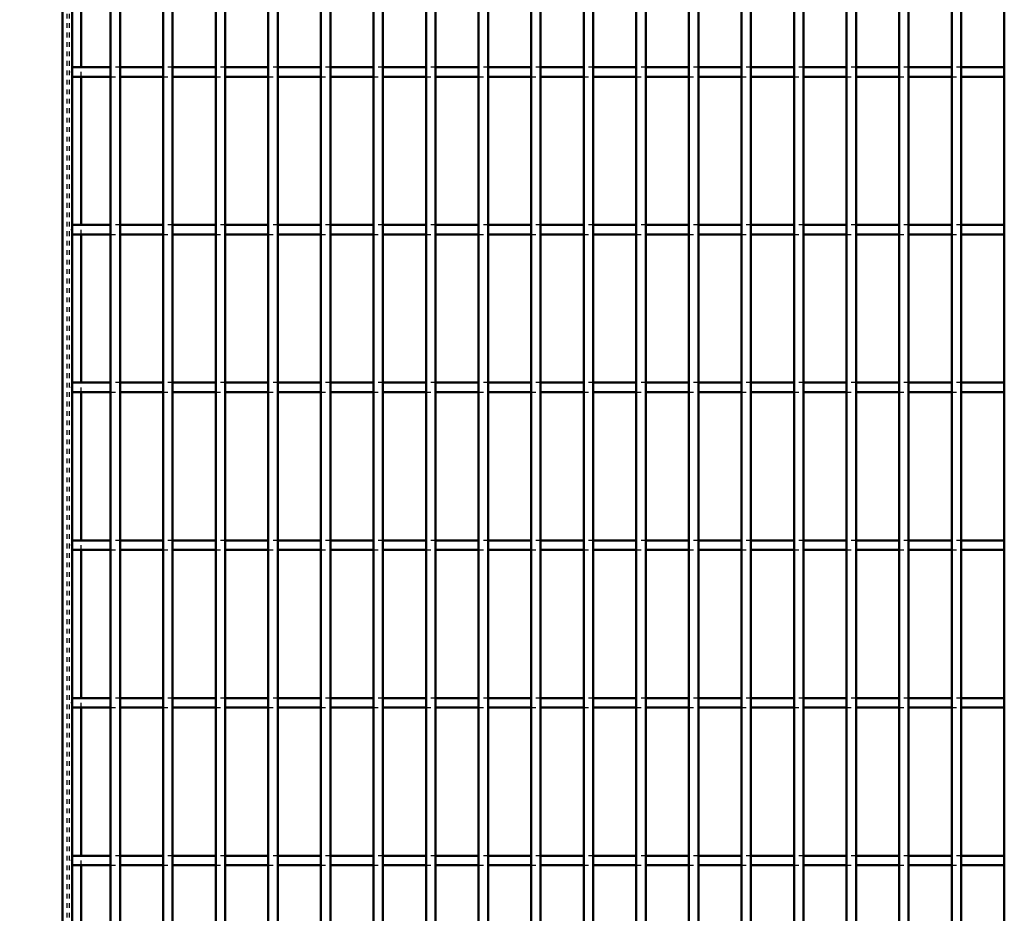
# Model space of a CAD drawing. Header units: millimetres. Extents: x -846 to 505, y -500 to 878.
# Tile 4 of 29: x -509 to -301, y -311 to -122. Entities that reach past the tile are written whole.
import ezdxf

# ---------------------------------------------------------------- set-up
doc = ezdxf.new("R2010")
doc.units = ezdxf.units.MM
doc.linetypes.add('Dashed', pattern=[2, 1, -1])
for name, color, linetype, lineweight in [('2d ConnectionPoints', 7, 'Continuous', 50), ('AM_0', 7, 'Continuous', 50), ('AM_5', 3, 'Continuous', 25), ('AM_9', 6, 'Dashed', 25)]:
    doc.layers.add(name, color=color, linetype=linetype, lineweight=lineweight)
doc.dimstyles.new('ISO-25', dxfattribs={"dimtxt": 2.5, "dimasz": 2.5, "dimexe": 1.25, "dimexo": 0.625, "dimtad": 1, "dimtxsty": 'Standard', "dimcen": 2.5, "dimadec": 0, "dimazin": 0, "dimtfac": 1, "dimtmove": 0, "dimatfit": 3, "dimfxl": 1, "dimarcsym": 0})

# ---------------------------------------------------------------- blocks, each defined once
blk = doc.blocks.new('3_dw2qz2uacwi6f8puypmwttzic________0_in_LPP2303311211100010003500_4')
at = {"layer": 'AM_0'}
for p, q in [((-489.84, -498), (-489.84, 498)), ((-487.84, -498), (-487.84, 498))]:
    blk.add_line(p, q, dxfattribs=at)
blk = doc.blocks.new('4_2wz9zsakbu7r96psw9k8ocxic________0_in_LPP2303311211100010003500_4')
at = {"layer": 'AM_0'}
for p, q in [((-478.73, -498), (-478.73, 498)), ((-476.73, -498), (-476.73, 498))]:
    blk.add_line(p, q, dxfattribs=at)
blk = doc.blocks.new('5_rg7ljwkt4nlfzlhbtsbltk99h________0_in_LPP2303311211100010003500_4')
at = {"layer": 'AM_0'}
for p, q in [((-467.62, -498), (-467.62, 498)), ((-465.62, -498), (-465.62, 498))]:
    blk.add_line(p, q, dxfattribs=at)
blk = doc.blocks.new('6_9sanxp2nwup1s6rne8bg6lcdm________0_in_LPP2303311211100010003500_4')
at = {"layer": 'AM_0'}
for p, q in [((-456.51, -498), (-456.51, 498)), ((-454.51, -498), (-454.51, 498))]:
    blk.add_line(p, q, dxfattribs=at)
blk = doc.blocks.new('7_7ntv5cr7tra606v7vtu39enac________0_in_LPP2303311211100010003500_4')
at = {"layer": 'AM_0'}
for p, q in [((-445.4, -498), (-445.4, 498)), ((-443.4, -498), (-443.4, 498))]:
    blk.add_line(p, q, dxfattribs=at)
blk = doc.blocks.new('8_fbncmlhni0kzccir8i0snx23t________0_in_LPP2303311211100010003500_4')
at = {"layer": 'AM_0'}
for p, q in [((-434.29, -498), (-434.29, 498)), ((-432.29, -498), (-432.29, 498))]:
    blk.add_line(p, q, dxfattribs=at)
blk = doc.blocks.new('9_3hl21qxhj1kz5i4qv1g8yttdq________0_in_LPP2303311211100010003500_4')
at = {"layer": 'AM_0'}
for p, q in [((-423.18, -498), (-423.18, 498)), ((-421.18, -498), (-421.18, 498))]:
    blk.add_line(p, q, dxfattribs=at)
blk = doc.blocks.new('10_at1f8lv9e9wp1kt1ymnfaqkjb________0_in_LPP2303311211100010003500_4')
at = {"layer": 'AM_0'}
for p, q in [((-412.07, -498), (-412.07, 498)), ((-410.07, -498), (-410.07, 498))]:
    blk.add_line(p, q, dxfattribs=at)
blk = doc.blocks.new('11_gforswshgjnvzk2rw4z6h0g2d________0_in_LPP2303311211100010003500_4')
at = {"layer": 'AM_0'}
for p, q in [((-400.96, -498), (-400.96, 498)), ((-398.96, -498), (-398.96, 498))]:
    blk.add_line(p, q, dxfattribs=at)
blk = doc.blocks.new('12_mumha6x7pzwv7p0gqnmfa7q7f________0_in_LPP2303311211100010003500_4')
at = {"layer": 'AM_0'}
for p, q in [((-389.85, -498), (-389.85, 498)), ((-387.85, -498), (-387.85, 498))]:
    blk.add_line(p, q, dxfattribs=at)
blk = doc.blocks.new('13_xngfabs6w98bnsaf7d2diymhf________0_in_LPP2303311211100010003500_4')
at = {"layer": 'AM_0'}
for p, q in [((-378.74, -498), (-378.74, 498)), ((-376.74, -498), (-376.74, 498))]:
    blk.add_line(p, q, dxfattribs=at)
blk = doc.blocks.new('14_mx05nlmq8ex91a9dg9cobtzsb________0_in_LPP2303311211100010003500_4')
at = {"layer": 'AM_0'}
for p, q in [((-367.63, -498), (-367.63, 498)), ((-365.63, -498), (-365.63, 498))]:
    blk.add_line(p, q, dxfattribs=at)
blk = doc.blocks.new('15_9b5rv5goktuusffp3il1qga9f________0_in_LPP2303311211100010003500_4')
at = {"layer": 'AM_0'}
for p, q in [((-356.52, -498), (-356.52, 498)), ((-354.52, -498), (-354.52, 498))]:
    blk.add_line(p, q, dxfattribs=at)
blk = doc.blocks.new('16_k7k214nsqq4axzv6lto4ebwcp________0_in_LPP2303311211100010003500_4')
at = {"layer": 'AM_0'}
for p, q in [((-345.41, -498), (-345.41, 498)), ((-343.41, -498), (-343.41, 498))]:
    blk.add_line(p, q, dxfattribs=at)
blk = doc.blocks.new('17_vja7qbhukq9hso1fbu0memlvx________0_in_LPP2303311211100010003500_4')
at = {"layer": 'AM_0'}
for p, q in [((-334.3, -498), (-334.3, 498)), ((-332.3, -498), (-332.3, 498))]:
    blk.add_line(p, q, dxfattribs=at)
blk = doc.blocks.new('18_4b5l4vyrvcyabcolhftjhs6mi________0_in_LPP2303311211100010003500_4')
at = {"layer": 'AM_0'}
for p, q in [((-323.19, -498), (-323.19, 498)), ((-321.19, -498), (-321.19, 498))]:
    blk.add_line(p, q, dxfattribs=at)
blk = doc.blocks.new('19_sofj8t9aoq3us7lwyhlumrz1f________0_in_LPP2303311211100010003500_4')
at = {"layer": 'AM_0'}
for p, q in [((-312.08, -498), (-312.08, 498)), ((-310.08, -498), (-310.08, 498))]:
    blk.add_line(p, q, dxfattribs=at)
blk = doc.blocks.new('20_necfqskto5u8noveb5todontp________0_in_LPP2303311211100010003500_4')
at = {"layer": 'AM_0'}
blk.add_line((-300.97, -498), (-300.97, 498), dxfattribs=at)
blk = doc.blocks.new('98_6jb69i4rfruehcm1hr5cq1l6l________0_in_LPP2303311211100010003500_4')
at = {"layer": 'AM_0'}
for p, q in [((-489.84, -298.97), (-498, -298.97)), ((-498, -298.97), (-498, -300.97)), ((-489.84, -298.97), (-489.84, -300.97)), ((-478.73, -298.97), (-487.84, -298.97)), ((-487.84, -300.97), (-487.84, -298.97)), ((-478.73, -298.97), (-478.73, -300.97)), ((-467.62, -298.97), (-476.73, -298.97)), ((-476.73, -300.97), (-476.73, -298.97)), ((-467.62, -298.97), (-467.62, -300.97)), ((-456.51, -298.97), (-465.62, -298.97)), ((-465.62, -300.97), (-465.62, -298.97)), ((-456.51, -298.97), (-456.51, -300.97)), ((-454.51, -300.97), (-454.51, -298.97)), ((-445.4, -298.97), (-454.51, -298.97)), ((-445.4, -298.97), (-445.4, -300.97)), ((-443.4, -300.97), (-443.4, -298.97)), ((-434.29, -298.97), (-443.4, -298.97)), ((-434.29, -298.97), (-434.29, -300.97)), ((-423.18, -298.97), (-432.29, -298.97)), ((-432.29, -300.97), (-432.29, -298.97)), ((-423.18, -298.97), (-423.18, -300.97)), ((-421.18, -300.97), (-421.18, -298.97)), ((-412.07, -298.97), (-421.18, -298.97)), ((-412.07, -298.97), (-412.07, -300.97)), ((-410.07, -300.97), (-410.07, -298.97)), ((-400.96, -298.97), (-410.07, -298.97)), ((-400.96, -298.97), (-400.96, -300.97)), ((-398.96, -300.97), (-398.96, -298.97)), ((-389.85, -298.97), (-398.96, -298.97)), ((-389.85, -298.97), (-389.85, -300.97)), ((-387.85, -300.97), (-387.85, -298.97)), ((-378.74, -298.97), (-387.85, -298.97)), ((-378.74, -298.97), (-378.74, -300.97)), ((-376.74, -300.97), (-376.74, -298.97)), ((-367.63, -298.97), (-376.74, -298.97)), ((-367.63, -298.97), (-367.63, -300.97)), ((-365.63, -300.97), (-365.63, -298.97)), ((-356.52, -298.97), (-365.63, -298.97)), ((-356.52, -298.97), (-356.52, -300.97)), ((-354.52, -300.97), (-354.52, -298.97)), ((-345.41, -298.97), (-354.52, -298.97)), ((-345.41, -298.97), (-345.41, -300.97)), ((-334.3, -298.97), (-343.41, -298.97)), ((-343.41, -300.97), (-343.41, -298.97)), ((-334.3, -298.97), (-334.3, -300.97)), ((-332.3, -300.97), (-332.3, -298.97)), ((-323.19, -298.97), (-332.3, -298.97)), ((-323.19, -298.97), (-323.19, -300.97)), ((-321.19, -300.97), (-321.19, -298.97)), ((-312.08, -298.97), (-321.19, -298.97)), ((-312.08, -298.97), (-312.08, -300.97)), ((-310.08, -300.97), (-310.08, -298.97)), ((-300.97, -298.97), (-310.08, -298.97)), ((-300.97, -298.97), (-300.97, -300.97)), ((-489.84, -300.97), (-498, -300.97)), ((-478.73, -300.97), (-487.84, -300.97)), ((-467.62, -300.97), (-476.73, -300.97)), ((-456.51, -300.97), (-465.62, -300.97)), ((-445.4, -300.97), (-454.51, -300.97)), ((-434.29, -300.97), (-443.4, -300.97)), ((-423.18, -300.97), (-432.29, -300.97)), ((-412.07, -300.97), (-421.18, -300.97)), ((-400.96, -300.97), (-410.07, -300.97)), ((-389.85, -300.97), (-398.96, -300.97)), ((-378.74, -300.97), (-387.85, -300.97)), ((-367.63, -300.97), (-376.74, -300.97)), ((-356.52, -300.97), (-365.63, -300.97)), ((-345.41, -300.97), (-354.52, -300.97)), ((-334.3, -300.97), (-343.41, -300.97)), ((-323.19, -300.97), (-332.3, -300.97)), ((-312.08, -300.97), (-321.19, -300.97)), ((-300.97, -300.97), (-310.08, -300.97))]:
    blk.add_line(p, q, dxfattribs=at)
at = {"layer": 'AM_9'}
for p, q in [((-487.84, -298.97), (-489.84, -298.97)), ((-476.73, -298.97), (-478.73, -298.97)), ((-465.62, -298.97), (-467.62, -298.97)), ((-454.51, -298.97), (-456.51, -298.97)), ((-443.4, -298.97), (-445.4, -298.97)), ((-432.29, -298.97), (-434.29, -298.97)), ((-421.18, -298.97), (-423.18, -298.97)), ((-410.07, -298.97), (-412.07, -298.97)), ((-398.96, -298.97), (-400.96, -298.97)), ((-387.85, -298.97), (-389.85, -298.97)), ((-376.74, -298.97), (-378.74, -298.97)), ((-365.63, -298.97), (-367.63, -298.97)), ((-354.52, -298.97), (-356.52, -298.97)), ((-343.41, -298.97), (-345.41, -298.97)), ((-332.3, -298.97), (-334.3, -298.97)), ((-321.19, -298.97), (-323.19, -298.97)), ((-310.08, -298.97), (-312.08, -298.97)), ((-489.84, -300.97), (-487.84, -300.97)), ((-478.73, -300.97), (-476.73, -300.97)), ((-467.62, -300.97), (-465.62, -300.97)), ((-456.51, -300.97), (-454.51, -300.97)), ((-445.4, -300.97), (-443.4, -300.97)), ((-434.29, -300.97), (-432.29, -300.97)), ((-423.18, -300.97), (-421.18, -300.97)), ((-412.07, -300.97), (-410.07, -300.97)), ((-400.96, -300.97), (-398.96, -300.97)), ((-389.85, -300.97), (-387.85, -300.97)), ((-378.74, -300.97), (-376.74, -300.97)), ((-367.63, -300.97), (-365.63, -300.97)), ((-356.52, -300.97), (-354.52, -300.97)), ((-345.41, -300.97), (-343.41, -300.97)), ((-334.3, -300.97), (-332.3, -300.97)), ((-323.19, -300.97), (-321.19, -300.97)), ((-312.08, -300.97), (-310.08, -300.97))]:
    blk.add_line(p, q, dxfattribs=at)
blk = doc.blocks.new('99_90m3gt76xo9us30bbhu43q4wh________0_in_LPP2303311211100010003500_4')
at = {"layer": 'AM_0'}
for p, q in [((-489.84, -265.64), (-498, -265.64)), ((-498, -265.64), (-498, -267.64)), ((-489.84, -265.64), (-489.84, -267.64)), ((-478.73, -265.64), (-487.84, -265.64)), ((-487.84, -267.64), (-487.84, -265.64)), ((-478.73, -265.64), (-478.73, -267.64)), ((-467.62, -265.64), (-476.73, -265.64)), ((-476.73, -267.64), (-476.73, -265.64)), ((-467.62, -265.64), (-467.62, -267.64)), ((-456.51, -265.64), (-465.62, -265.64)), ((-465.62, -267.64), (-465.62, -265.64)), ((-456.51, -265.64), (-456.51, -267.64)), ((-454.51, -267.64), (-454.51, -265.64)), ((-445.4, -265.64), (-454.51, -265.64)), ((-445.4, -265.64), (-445.4, -267.64)), ((-443.4, -267.64), (-443.4, -265.64)), ((-434.29, -265.64), (-443.4, -265.64)), ((-434.29, -265.64), (-434.29, -267.64)), ((-423.18, -265.64), (-432.29, -265.64)), ((-432.29, -267.64), (-432.29, -265.64)), ((-423.18, -265.64), (-423.18, -267.64)), ((-421.18, -267.64), (-421.18, -265.64)), ((-412.07, -265.64), (-421.18, -265.64)), ((-412.07, -265.64), (-412.07, -267.64)), ((-410.07, -267.64), (-410.07, -265.64)), ((-400.96, -265.64), (-410.07, -265.64)), ((-400.96, -265.64), (-400.96, -267.64)), ((-398.96, -267.64), (-398.96, -265.64)), ((-389.85, -265.64), (-398.96, -265.64)), ((-389.85, -265.64), (-389.85, -267.64)), ((-387.85, -267.64), (-387.85, -265.64)), ((-378.74, -265.64), (-387.85, -265.64)), ((-378.74, -265.64), (-378.74, -267.64)), ((-376.74, -267.64), (-376.74, -265.64)), ((-367.63, -265.64), (-376.74, -265.64)), ((-367.63, -265.64), (-367.63, -267.64)), ((-365.63, -267.64), (-365.63, -265.64)), ((-356.52, -265.64), (-365.63, -265.64)), ((-356.52, -265.64), (-356.52, -267.64)), ((-354.52, -267.64), (-354.52, -265.64)), ((-345.41, -265.64), (-354.52, -265.64)), ((-345.41, -265.64), (-345.41, -267.64)), ((-334.3, -265.64), (-343.41, -265.64)), ((-343.41, -267.64), (-343.41, -265.64)), ((-334.3, -265.64), (-334.3, -267.64)), ((-332.3, -267.64), (-332.3, -265.64)), ((-323.19, -265.64), (-332.3, -265.64)), ((-323.19, -265.64), (-323.19, -267.64)), ((-321.19, -267.64), (-321.19, -265.64)), ((-312.08, -265.64), (-321.19, -265.64)), ((-312.08, -265.64), (-312.08, -267.64)), ((-310.08, -267.64), (-310.08, -265.64)), ((-300.97, -265.64), (-310.08, -265.64)), ((-300.97, -265.64), (-300.97, -267.64)), ((-489.84, -267.64), (-498, -267.64)), ((-478.73, -267.64), (-487.84, -267.64)), ((-467.62, -267.64), (-476.73, -267.64)), ((-456.51, -267.64), (-465.62, -267.64)), ((-445.4, -267.64), (-454.51, -267.64)), ((-434.29, -267.64), (-443.4, -267.64)), ((-423.18, -267.64), (-432.29, -267.64)), ((-412.07, -267.64), (-421.18, -267.64)), ((-400.96, -267.64), (-410.07, -267.64)), ((-389.85, -267.64), (-398.96, -267.64)), ((-378.74, -267.64), (-387.85, -267.64)), ((-367.63, -267.64), (-376.74, -267.64)), ((-356.52, -267.64), (-365.63, -267.64)), ((-345.41, -267.64), (-354.52, -267.64)), ((-334.3, -267.64), (-343.41, -267.64)), ((-323.19, -267.64), (-332.3, -267.64)), ((-312.08, -267.64), (-321.19, -267.64)), ((-300.97, -267.64), (-310.08, -267.64))]:
    blk.add_line(p, q, dxfattribs=at)
at = {"layer": 'AM_9'}
for p, q in [((-487.84, -265.64), (-489.84, -265.64)), ((-476.73, -265.64), (-478.73, -265.64)), ((-465.62, -265.64), (-467.62, -265.64)), ((-454.51, -265.64), (-456.51, -265.64)), ((-443.4, -265.64), (-445.4, -265.64)), ((-432.29, -265.64), (-434.29, -265.64)), ((-421.18, -265.64), (-423.18, -265.64)), ((-410.07, -265.64), (-412.07, -265.64)), ((-398.96, -265.64), (-400.96, -265.64)), ((-387.85, -265.64), (-389.85, -265.64)), ((-376.74, -265.64), (-378.74, -265.64)), ((-365.63, -265.64), (-367.63, -265.64)), ((-354.52, -265.64), (-356.52, -265.64)), ((-343.41, -265.64), (-345.41, -265.64)), ((-332.3, -265.64), (-334.3, -265.64)), ((-321.19, -265.64), (-323.19, -265.64)), ((-310.08, -265.64), (-312.08, -265.64)), ((-489.84, -267.64), (-487.84, -267.64)), ((-478.73, -267.64), (-476.73, -267.64)), ((-467.62, -267.64), (-465.62, -267.64)), ((-456.51, -267.64), (-454.51, -267.64)), ((-445.4, -267.64), (-443.4, -267.64)), ((-434.29, -267.64), (-432.29, -267.64)), ((-423.18, -267.64), (-421.18, -267.64)), ((-412.07, -267.64), (-410.07, -267.64)), ((-400.96, -267.64), (-398.96, -267.64)), ((-389.85, -267.64), (-387.85, -267.64)), ((-378.74, -267.64), (-376.74, -267.64)), ((-367.63, -267.64), (-365.63, -267.64)), ((-356.52, -267.64), (-354.52, -267.64)), ((-345.41, -267.64), (-343.41, -267.64)), ((-334.3, -267.64), (-332.3, -267.64)), ((-323.19, -267.64), (-321.19, -267.64)), ((-312.08, -267.64), (-310.08, -267.64))]:
    blk.add_line(p, q, dxfattribs=at)
blk = doc.blocks.new('100_v6gslxw9cf8ccxkboxlwgxtgu________0_in_LPP2303311211100010003500_4')
at = {"layer": 'AM_0'}
for p, q in [((-489.84, -232.31), (-498, -232.31)), ((-498, -232.31), (-498, -234.31)), ((-489.84, -232.31), (-489.84, -234.31)), ((-478.73, -232.31), (-487.84, -232.31)), ((-487.84, -234.31), (-487.84, -232.31)), ((-478.73, -232.31), (-478.73, -234.31)), ((-467.62, -232.31), (-476.73, -232.31)), ((-476.73, -234.31), (-476.73, -232.31)), ((-467.62, -232.31), (-467.62, -234.31)), ((-456.51, -232.31), (-465.62, -232.31)), ((-465.62, -234.31), (-465.62, -232.31)), ((-456.51, -232.31), (-456.51, -234.31)), ((-454.51, -234.31), (-454.51, -232.31)), ((-445.4, -232.31), (-454.51, -232.31)), ((-445.4, -232.31), (-445.4, -234.31)), ((-443.4, -234.31), (-443.4, -232.31)), ((-434.29, -232.31), (-443.4, -232.31)), ((-434.29, -232.31), (-434.29, -234.31)), ((-423.18, -232.31), (-432.29, -232.31)), ((-432.29, -234.31), (-432.29, -232.31)), ((-423.18, -232.31), (-423.18, -234.31)), ((-421.18, -234.31), (-421.18, -232.31)), ((-412.07, -232.31), (-421.18, -232.31)), ((-412.07, -232.31), (-412.07, -234.31)), ((-410.07, -234.31), (-410.07, -232.31)), ((-400.96, -232.31), (-410.07, -232.31)), ((-400.96, -232.31), (-400.96, -234.31)), ((-398.96, -234.31), (-398.96, -232.31)), ((-389.85, -232.31), (-398.96, -232.31)), ((-389.85, -232.31), (-389.85, -234.31)), ((-387.85, -234.31), (-387.85, -232.31)), ((-378.74, -232.31), (-387.85, -232.31)), ((-378.74, -232.31), (-378.74, -234.31)), ((-376.74, -234.31), (-376.74, -232.31)), ((-367.63, -232.31), (-376.74, -232.31)), ((-367.63, -232.31), (-367.63, -234.31)), ((-365.63, -234.31), (-365.63, -232.31)), ((-356.52, -232.31), (-365.63, -232.31)), ((-356.52, -232.31), (-356.52, -234.31)), ((-354.52, -234.31), (-354.52, -232.31)), ((-345.41, -232.31), (-354.52, -232.31)), ((-345.41, -232.31), (-345.41, -234.31)), ((-334.3, -232.31), (-343.41, -232.31)), ((-343.41, -234.31), (-343.41, -232.31)), ((-334.3, -232.31), (-334.3, -234.31)), ((-332.3, -234.31), (-332.3, -232.31)), ((-323.19, -232.31), (-332.3, -232.31)), ((-323.19, -232.31), (-323.19, -234.31)), ((-321.19, -234.31), (-321.19, -232.31)), ((-312.08, -232.31), (-321.19, -232.31)), ((-312.08, -232.31), (-312.08, -234.31)), ((-310.08, -234.31), (-310.08, -232.31)), ((-300.97, -232.31), (-310.08, -232.31)), ((-300.97, -232.31), (-300.97, -234.31)), ((-489.84, -234.31), (-498, -234.31)), ((-478.73, -234.31), (-487.84, -234.31)), ((-467.62, -234.31), (-476.73, -234.31)), ((-456.51, -234.31), (-465.62, -234.31)), ((-445.4, -234.31), (-454.51, -234.31)), ((-434.29, -234.31), (-443.4, -234.31)), ((-423.18, -234.31), (-432.29, -234.31)), ((-412.07, -234.31), (-421.18, -234.31)), ((-400.96, -234.31), (-410.07, -234.31)), ((-389.85, -234.31), (-398.96, -234.31)), ((-378.74, -234.31), (-387.85, -234.31)), ((-367.63, -234.31), (-376.74, -234.31)), ((-356.52, -234.31), (-365.63, -234.31)), ((-345.41, -234.31), (-354.52, -234.31)), ((-334.3, -234.31), (-343.41, -234.31)), ((-323.19, -234.31), (-332.3, -234.31)), ((-312.08, -234.31), (-321.19, -234.31)), ((-300.97, -234.31), (-310.08, -234.31))]:
    blk.add_line(p, q, dxfattribs=at)
at = {"layer": 'AM_9'}
for p, q in [((-487.84, -232.31), (-489.84, -232.31)), ((-476.73, -232.31), (-478.73, -232.31)), ((-465.62, -232.31), (-467.62, -232.31)), ((-454.51, -232.31), (-456.51, -232.31)), ((-443.4, -232.31), (-445.4, -232.31)), ((-432.29, -232.31), (-434.29, -232.31)), ((-421.18, -232.31), (-423.18, -232.31)), ((-410.07, -232.31), (-412.07, -232.31)), ((-398.96, -232.31), (-400.96, -232.31)), ((-387.85, -232.31), (-389.85, -232.31)), ((-376.74, -232.31), (-378.74, -232.31)), ((-365.63, -232.31), (-367.63, -232.31)), ((-354.52, -232.31), (-356.52, -232.31)), ((-343.41, -232.31), (-345.41, -232.31)), ((-332.3, -232.31), (-334.3, -232.31)), ((-321.19, -232.31), (-323.19, -232.31)), ((-310.08, -232.31), (-312.08, -232.31)), ((-489.84, -234.31), (-487.84, -234.31)), ((-478.73, -234.31), (-476.73, -234.31)), ((-467.62, -234.31), (-465.62, -234.31)), ((-456.51, -234.31), (-454.51, -234.31)), ((-445.4, -234.31), (-443.4, -234.31)), ((-434.29, -234.31), (-432.29, -234.31)), ((-423.18, -234.31), (-421.18, -234.31)), ((-412.07, -234.31), (-410.07, -234.31)), ((-400.96, -234.31), (-398.96, -234.31)), ((-389.85, -234.31), (-387.85, -234.31)), ((-378.74, -234.31), (-376.74, -234.31)), ((-367.63, -234.31), (-365.63, -234.31)), ((-356.52, -234.31), (-354.52, -234.31)), ((-345.41, -234.31), (-343.41, -234.31)), ((-334.3, -234.31), (-332.3, -234.31)), ((-323.19, -234.31), (-321.19, -234.31)), ((-312.08, -234.31), (-310.08, -234.31))]:
    blk.add_line(p, q, dxfattribs=at)
blk = doc.blocks.new('101_g4nnkwfn88vr9jb1m0vcu9itb________0_in_LPP2303311211100010003500_4')
at = {"layer": 'AM_0'}
for p, q in [((-489.84, -198.98), (-498, -198.98)), ((-498, -198.98), (-498, -200.98)), ((-489.84, -198.98), (-489.84, -200.98)), ((-478.73, -198.98), (-487.84, -198.98)), ((-487.84, -200.98), (-487.84, -198.98)), ((-478.73, -198.98), (-478.73, -200.98)), ((-467.62, -198.98), (-476.73, -198.98)), ((-476.73, -200.98), (-476.73, -198.98)), ((-467.62, -198.98), (-467.62, -200.98)), ((-456.51, -198.98), (-465.62, -198.98)), ((-465.62, -200.98), (-465.62, -198.98)), ((-456.51, -198.98), (-456.51, -200.98)), ((-454.51, -200.98), (-454.51, -198.98)), ((-445.4, -198.98), (-454.51, -198.98)), ((-445.4, -198.98), (-445.4, -200.98)), ((-443.4, -200.98), (-443.4, -198.98)), ((-434.29, -198.98), (-443.4, -198.98)), ((-434.29, -198.98), (-434.29, -200.98)), ((-423.18, -198.98), (-432.29, -198.98)), ((-432.29, -200.98), (-432.29, -198.98)), ((-423.18, -198.98), (-423.18, -200.98)), ((-421.18, -200.98), (-421.18, -198.98)), ((-412.07, -198.98), (-421.18, -198.98)), ((-412.07, -198.98), (-412.07, -200.98)), ((-410.07, -200.98), (-410.07, -198.98)), ((-400.96, -198.98), (-410.07, -198.98)), ((-400.96, -198.98), (-400.96, -200.98)), ((-398.96, -200.98), (-398.96, -198.98)), ((-389.85, -198.98), (-398.96, -198.98)), ((-389.85, -198.98), (-389.85, -200.98)), ((-387.85, -200.98), (-387.85, -198.98)), ((-378.74, -198.98), (-387.85, -198.98)), ((-378.74, -198.98), (-378.74, -200.98)), ((-376.74, -200.98), (-376.74, -198.98)), ((-367.63, -198.98), (-376.74, -198.98)), ((-367.63, -198.98), (-367.63, -200.98)), ((-365.63, -200.98), (-365.63, -198.98)), ((-356.52, -198.98), (-365.63, -198.98)), ((-356.52, -198.98), (-356.52, -200.98)), ((-354.52, -200.98), (-354.52, -198.98)), ((-345.41, -198.98), (-354.52, -198.98)), ((-345.41, -198.98), (-345.41, -200.98)), ((-334.3, -198.98), (-343.41, -198.98)), ((-343.41, -200.98), (-343.41, -198.98)), ((-334.3, -198.98), (-334.3, -200.98)), ((-332.3, -200.98), (-332.3, -198.98)), ((-323.19, -198.98), (-332.3, -198.98)), ((-323.19, -198.98), (-323.19, -200.98)), ((-321.19, -200.98), (-321.19, -198.98)), ((-312.08, -198.98), (-321.19, -198.98)), ((-312.08, -198.98), (-312.08, -200.98)), ((-310.08, -200.98), (-310.08, -198.98)), ((-300.97, -198.98), (-310.08, -198.98)), ((-300.97, -198.98), (-300.97, -200.98)), ((-489.84, -200.98), (-498, -200.98)), ((-478.73, -200.98), (-487.84, -200.98)), ((-467.62, -200.98), (-476.73, -200.98)), ((-456.51, -200.98), (-465.62, -200.98)), ((-445.4, -200.98), (-454.51, -200.98)), ((-434.29, -200.98), (-443.4, -200.98)), ((-423.18, -200.98), (-432.29, -200.98)), ((-412.07, -200.98), (-421.18, -200.98)), ((-400.96, -200.98), (-410.07, -200.98)), ((-389.85, -200.98), (-398.96, -200.98)), ((-378.74, -200.98), (-387.85, -200.98)), ((-367.63, -200.98), (-376.74, -200.98)), ((-356.52, -200.98), (-365.63, -200.98)), ((-345.41, -200.98), (-354.52, -200.98)), ((-334.3, -200.98), (-343.41, -200.98)), ((-323.19, -200.98), (-332.3, -200.98)), ((-312.08, -200.98), (-321.19, -200.98)), ((-300.97, -200.98), (-310.08, -200.98))]:
    blk.add_line(p, q, dxfattribs=at)
at = {"layer": 'AM_9'}
for p, q in [((-487.84, -198.98), (-489.84, -198.98)), ((-476.73, -198.98), (-478.73, -198.98)), ((-465.62, -198.98), (-467.62, -198.98)), ((-454.51, -198.98), (-456.51, -198.98)), ((-443.4, -198.98), (-445.4, -198.98)), ((-432.29, -198.98), (-434.29, -198.98)), ((-421.18, -198.98), (-423.18, -198.98)), ((-410.07, -198.98), (-412.07, -198.98)), ((-398.96, -198.98), (-400.96, -198.98)), ((-387.85, -198.98), (-389.85, -198.98)), ((-376.74, -198.98), (-378.74, -198.98)), ((-365.63, -198.98), (-367.63, -198.98)), ((-354.52, -198.98), (-356.52, -198.98)), ((-343.41, -198.98), (-345.41, -198.98)), ((-332.3, -198.98), (-334.3, -198.98)), ((-321.19, -198.98), (-323.19, -198.98)), ((-310.08, -198.98), (-312.08, -198.98)), ((-489.84, -200.98), (-487.84, -200.98)), ((-478.73, -200.98), (-476.73, -200.98)), ((-467.62, -200.98), (-465.62, -200.98)), ((-456.51, -200.98), (-454.51, -200.98)), ((-445.4, -200.98), (-443.4, -200.98)), ((-434.29, -200.98), (-432.29, -200.98)), ((-423.18, -200.98), (-421.18, -200.98)), ((-412.07, -200.98), (-410.07, -200.98)), ((-400.96, -200.98), (-398.96, -200.98)), ((-389.85, -200.98), (-387.85, -200.98)), ((-378.74, -200.98), (-376.74, -200.98)), ((-367.63, -200.98), (-365.63, -200.98)), ((-356.52, -200.98), (-354.52, -200.98)), ((-345.41, -200.98), (-343.41, -200.98)), ((-334.3, -200.98), (-332.3, -200.98)), ((-323.19, -200.98), (-321.19, -200.98)), ((-312.08, -200.98), (-310.08, -200.98))]:
    blk.add_line(p, q, dxfattribs=at)
blk = doc.blocks.new('102_bx6j53o434gc7d3caitsaw6yf________0_in_LPP2303311211100010003500_4')
at = {"layer": 'AM_0'}
for p, q in [((-489.84, -165.65), (-498, -165.65)), ((-498, -165.65), (-498, -167.65)), ((-489.84, -165.65), (-489.84, -167.65)), ((-478.73, -165.65), (-487.84, -165.65)), ((-487.84, -167.65), (-487.84, -165.65)), ((-478.73, -165.65), (-478.73, -167.65)), ((-467.62, -165.65), (-476.73, -165.65)), ((-476.73, -167.65), (-476.73, -165.65)), ((-467.62, -165.65), (-467.62, -167.65)), ((-456.51, -165.65), (-465.62, -165.65)), ((-465.62, -167.65), (-465.62, -165.65)), ((-456.51, -165.65), (-456.51, -167.65)), ((-454.51, -167.65), (-454.51, -165.65)), ((-445.4, -165.65), (-454.51, -165.65)), ((-445.4, -165.65), (-445.4, -167.65)), ((-443.4, -167.65), (-443.4, -165.65)), ((-434.29, -165.65), (-443.4, -165.65)), ((-434.29, -165.65), (-434.29, -167.65)), ((-423.18, -165.65), (-432.29, -165.65)), ((-432.29, -167.65), (-432.29, -165.65)), ((-423.18, -165.65), (-423.18, -167.65)), ((-421.18, -167.65), (-421.18, -165.65)), ((-412.07, -165.65), (-421.18, -165.65)), ((-412.07, -165.65), (-412.07, -167.65)), ((-410.07, -167.65), (-410.07, -165.65)), ((-400.96, -165.65), (-410.07, -165.65)), ((-400.96, -165.65), (-400.96, -167.65)), ((-398.96, -167.65), (-398.96, -165.65)), ((-389.85, -165.65), (-398.96, -165.65)), ((-389.85, -165.65), (-389.85, -167.65)), ((-387.85, -167.65), (-387.85, -165.65)), ((-378.74, -165.65), (-387.85, -165.65)), ((-378.74, -165.65), (-378.74, -167.65)), ((-376.74, -167.65), (-376.74, -165.65)), ((-367.63, -165.65), (-376.74, -165.65)), ((-367.63, -165.65), (-367.63, -167.65)), ((-365.63, -167.65), (-365.63, -165.65)), ((-356.52, -165.65), (-365.63, -165.65)), ((-356.52, -165.65), (-356.52, -167.65)), ((-354.52, -167.65), (-354.52, -165.65)), ((-345.41, -165.65), (-354.52, -165.65)), ((-345.41, -165.65), (-345.41, -167.65)), ((-334.3, -165.65), (-343.41, -165.65)), ((-343.41, -167.65), (-343.41, -165.65)), ((-334.3, -165.65), (-334.3, -167.65)), ((-332.3, -167.65), (-332.3, -165.65)), ((-323.19, -165.65), (-332.3, -165.65)), ((-323.19, -165.65), (-323.19, -167.65)), ((-321.19, -167.65), (-321.19, -165.65)), ((-312.08, -165.65), (-321.19, -165.65)), ((-312.08, -165.65), (-312.08, -167.65)), ((-310.08, -167.65), (-310.08, -165.65)), ((-300.97, -165.65), (-310.08, -165.65)), ((-300.97, -165.65), (-300.97, -167.65)), ((-489.84, -167.65), (-498, -167.65)), ((-478.73, -167.65), (-487.84, -167.65)), ((-467.62, -167.65), (-476.73, -167.65)), ((-456.51, -167.65), (-465.62, -167.65)), ((-445.4, -167.65), (-454.51, -167.65)), ((-434.29, -167.65), (-443.4, -167.65)), ((-423.18, -167.65), (-432.29, -167.65)), ((-412.07, -167.65), (-421.18, -167.65)), ((-400.96, -167.65), (-410.07, -167.65)), ((-389.85, -167.65), (-398.96, -167.65)), ((-378.74, -167.65), (-387.85, -167.65)), ((-367.63, -167.65), (-376.74, -167.65)), ((-356.52, -167.65), (-365.63, -167.65)), ((-345.41, -167.65), (-354.52, -167.65)), ((-334.3, -167.65), (-343.41, -167.65)), ((-323.19, -167.65), (-332.3, -167.65)), ((-312.08, -167.65), (-321.19, -167.65)), ((-300.97, -167.65), (-310.08, -167.65))]:
    blk.add_line(p, q, dxfattribs=at)
at = {"layer": 'AM_9'}
for p, q in [((-487.84, -165.65), (-489.84, -165.65)), ((-476.73, -165.65), (-478.73, -165.65)), ((-465.62, -165.65), (-467.62, -165.65)), ((-454.51, -165.65), (-456.51, -165.65)), ((-443.4, -165.65), (-445.4, -165.65)), ((-432.29, -165.65), (-434.29, -165.65)), ((-421.18, -165.65), (-423.18, -165.65)), ((-410.07, -165.65), (-412.07, -165.65)), ((-398.96, -165.65), (-400.96, -165.65)), ((-387.85, -165.65), (-389.85, -165.65)), ((-376.74, -165.65), (-378.74, -165.65)), ((-365.63, -165.65), (-367.63, -165.65)), ((-354.52, -165.65), (-356.52, -165.65)), ((-343.41, -165.65), (-345.41, -165.65)), ((-332.3, -165.65), (-334.3, -165.65)), ((-321.19, -165.65), (-323.19, -165.65)), ((-310.08, -165.65), (-312.08, -165.65)), ((-489.84, -167.65), (-487.84, -167.65)), ((-478.73, -167.65), (-476.73, -167.65)), ((-467.62, -167.65), (-465.62, -167.65)), ((-456.51, -167.65), (-454.51, -167.65)), ((-445.4, -167.65), (-443.4, -167.65)), ((-434.29, -167.65), (-432.29, -167.65)), ((-423.18, -167.65), (-421.18, -167.65)), ((-412.07, -167.65), (-410.07, -167.65)), ((-400.96, -167.65), (-398.96, -167.65)), ((-389.85, -167.65), (-387.85, -167.65)), ((-378.74, -167.65), (-376.74, -167.65)), ((-367.63, -167.65), (-365.63, -167.65)), ((-356.52, -167.65), (-354.52, -167.65)), ((-345.41, -167.65), (-343.41, -167.65)), ((-334.3, -167.65), (-332.3, -167.65)), ((-323.19, -167.65), (-321.19, -167.65)), ((-312.08, -167.65), (-310.08, -167.65))]:
    blk.add_line(p, q, dxfattribs=at)
blk = doc.blocks.new('103_fw4kwvzto1g4mx4qn3naf7jzb________0_in_LPP2303311211100010003500_4')
at = {"layer": 'AM_0'}
for p, q in [((-489.84, -132.32), (-498, -132.32)), ((-498, -132.32), (-498, -134.32)), ((-489.84, -132.32), (-489.84, -134.32)), ((-478.73, -132.32), (-487.84, -132.32)), ((-487.84, -134.32), (-487.84, -132.32)), ((-478.73, -132.32), (-478.73, -134.32)), ((-467.62, -132.32), (-476.73, -132.32)), ((-476.73, -134.32), (-476.73, -132.32)), ((-467.62, -132.32), (-467.62, -134.32)), ((-456.51, -132.32), (-465.62, -132.32)), ((-465.62, -134.32), (-465.62, -132.32)), ((-456.51, -132.32), (-456.51, -134.32)), ((-454.51, -134.32), (-454.51, -132.32)), ((-445.4, -132.32), (-454.51, -132.32)), ((-445.4, -132.32), (-445.4, -134.32)), ((-443.4, -134.32), (-443.4, -132.32)), ((-434.29, -132.32), (-443.4, -132.32)), ((-434.29, -132.32), (-434.29, -134.32)), ((-423.18, -132.32), (-432.29, -132.32)), ((-432.29, -134.32), (-432.29, -132.32)), ((-423.18, -132.32), (-423.18, -134.32)), ((-421.18, -134.32), (-421.18, -132.32)), ((-412.07, -132.32), (-421.18, -132.32)), ((-412.07, -132.32), (-412.07, -134.32)), ((-410.07, -134.32), (-410.07, -132.32)), ((-400.96, -132.32), (-410.07, -132.32)), ((-400.96, -132.32), (-400.96, -134.32)), ((-398.96, -134.32), (-398.96, -132.32)), ((-389.85, -132.32), (-398.96, -132.32)), ((-389.85, -132.32), (-389.85, -134.32)), ((-387.85, -134.32), (-387.85, -132.32)), ((-378.74, -132.32), (-387.85, -132.32)), ((-378.74, -132.32), (-378.74, -134.32)), ((-376.74, -134.32), (-376.74, -132.32)), ((-367.63, -132.32), (-376.74, -132.32)), ((-367.63, -132.32), (-367.63, -134.32)), ((-365.63, -134.32), (-365.63, -132.32)), ((-356.52, -132.32), (-365.63, -132.32)), ((-356.52, -132.32), (-356.52, -134.32)), ((-354.52, -134.32), (-354.52, -132.32)), ((-345.41, -132.32), (-354.52, -132.32)), ((-345.41, -132.32), (-345.41, -134.32)), ((-334.3, -132.32), (-343.41, -132.32)), ((-343.41, -134.32), (-343.41, -132.32)), ((-334.3, -132.32), (-334.3, -134.32)), ((-332.3, -134.32), (-332.3, -132.32)), ((-323.19, -132.32), (-332.3, -132.32)), ((-323.19, -132.32), (-323.19, -134.32)), ((-321.19, -134.32), (-321.19, -132.32)), ((-312.08, -132.32), (-321.19, -132.32)), ((-312.08, -132.32), (-312.08, -134.32)), ((-310.08, -134.32), (-310.08, -132.32)), ((-300.97, -132.32), (-310.08, -132.32)), ((-300.97, -132.32), (-300.97, -134.32)), ((-489.84, -134.32), (-498, -134.32)), ((-478.73, -134.32), (-487.84, -134.32)), ((-467.62, -134.32), (-476.73, -134.32)), ((-456.51, -134.32), (-465.62, -134.32)), ((-445.4, -134.32), (-454.51, -134.32)), ((-434.29, -134.32), (-443.4, -134.32)), ((-423.18, -134.32), (-432.29, -134.32)), ((-412.07, -134.32), (-421.18, -134.32)), ((-400.96, -134.32), (-410.07, -134.32)), ((-389.85, -134.32), (-398.96, -134.32)), ((-378.74, -134.32), (-387.85, -134.32)), ((-367.63, -134.32), (-376.74, -134.32)), ((-356.52, -134.32), (-365.63, -134.32)), ((-345.41, -134.32), (-354.52, -134.32)), ((-334.3, -134.32), (-343.41, -134.32)), ((-323.19, -134.32), (-332.3, -134.32)), ((-312.08, -134.32), (-321.19, -134.32)), ((-300.97, -134.32), (-310.08, -134.32))]:
    blk.add_line(p, q, dxfattribs=at)
at = {"layer": 'AM_9'}
for p, q in [((-487.84, -132.32), (-489.84, -132.32)), ((-476.73, -132.32), (-478.73, -132.32)), ((-465.62, -132.32), (-467.62, -132.32)), ((-454.51, -132.32), (-456.51, -132.32)), ((-443.4, -132.32), (-445.4, -132.32)), ((-432.29, -132.32), (-434.29, -132.32)), ((-421.18, -132.32), (-423.18, -132.32)), ((-410.07, -132.32), (-412.07, -132.32)), ((-398.96, -132.32), (-400.96, -132.32)), ((-387.85, -132.32), (-389.85, -132.32)), ((-376.74, -132.32), (-378.74, -132.32)), ((-365.63, -132.32), (-367.63, -132.32)), ((-354.52, -132.32), (-356.52, -132.32)), ((-343.41, -132.32), (-345.41, -132.32)), ((-332.3, -132.32), (-334.3, -132.32)), ((-321.19, -132.32), (-323.19, -132.32)), ((-310.08, -132.32), (-312.08, -132.32)), ((-489.84, -134.32), (-487.84, -134.32)), ((-478.73, -134.32), (-476.73, -134.32)), ((-467.62, -134.32), (-465.62, -134.32)), ((-456.51, -134.32), (-454.51, -134.32)), ((-445.4, -134.32), (-443.4, -134.32)), ((-434.29, -134.32), (-432.29, -134.32)), ((-423.18, -134.32), (-421.18, -134.32)), ((-412.07, -134.32), (-410.07, -134.32)), ((-400.96, -134.32), (-398.96, -134.32)), ((-389.85, -134.32), (-387.85, -134.32)), ((-378.74, -134.32), (-376.74, -134.32)), ((-367.63, -134.32), (-365.63, -134.32)), ((-356.52, -134.32), (-354.52, -134.32)), ((-345.41, -134.32), (-343.41, -134.32)), ((-334.3, -134.32), (-332.3, -134.32)), ((-323.19, -134.32), (-321.19, -134.32)), ((-312.08, -134.32), (-310.08, -134.32))]:
    blk.add_line(p, q, dxfattribs=at)
blk = doc.blocks.new('122_9eeshpo7fplfs1oukxgqei9xg________0_in_LPP2303311211100010003500_4')
at = {"layer": 'AM_0'}
for p, q in [((-500, -498), (-500, 498)), ((-498, -498), (-498, 498)), ((-496.05, -132.32), (-496.05, -100.99)), ((-496.05, -165.65), (-496.05, -134.32)), ((-496.05, -198.98), (-496.05, -167.65)), ((-496.05, -232.31), (-496.05, -200.98)), ((-496.05, -265.64), (-496.05, -234.31)), ((-496.05, -298.97), (-496.05, -267.64)), ((-496.05, -332.3), (-496.05, -300.97))]:
    blk.add_line(p, q, dxfattribs=at)
at = {"layer": 'AM_9'}
for p, q in [((-498.99, -498), (-498.99, 498)), ((-498.55, -498), (-498.55, 498)), ((-496.05, -134.32), (-496.05, -132.32)), ((-496.05, -167.65), (-496.05, -165.65)), ((-496.05, -200.98), (-496.05, -198.98)), ((-496.05, -234.31), (-496.05, -232.31)), ((-496.05, -267.64), (-496.05, -265.64)), ((-496.05, -300.97), (-496.05, -298.97))]:
    blk.add_line(p, q, dxfattribs=at)
blk = doc.blocks.new('*D125')
at = {"layer": 'AM_5', "color": 0, "lineweight": -2}
for p, q in [((-500, 500), (-720, 500)), ((-720, 460), (-720, 208.94)), ((-720, -460), (-720, -208.94)), ((-500, -500), (-720, -500))]:
    blk.add_line(p, q, dxfattribs=at)
at = {"layer": 'AM_5', "color": 0}
for points in [[(-713.33, 460), (-726.67, 460), (-720, 500)], [(-726.67, -460), (-713.33, -460), (-720, -500)]]:
    blk.add_solid(points, dxfattribs=at)
at = {"layer": 'Defpoints', "color": 0}
for p in [(-500, 500), (-720, -500), (-500, -500)]:
    blk.add_point(p, dxfattribs=at)
at = {"layer": 'AM_5', "color": 0, "insert": (-720, 0), "char_height": 40, "attachment_point": 5, "rotation": 90}
blk.add_mtext('B = 1000 mm', dxfattribs=at)

msp = doc.modelspace()

# ---------------------------------------------------------------- linework, layer by layer
at = {"layer": '2d ConnectionPoints'}
for p in [(-498, -133.32), (-498, -133.32), (-498, -166.65), (-498, -166.65), (-498, -199.98), (-498, -199.98), (-498, -233.31), (-498, -233.31), (-498, -266.64), (-498, -266.64), (-498, -299.97), (-498, -299.97)]:
    msp.add_point(p, dxfattribs=at)

# ---------------------------------------------------------------- block references
for name in ['122_9eeshpo7fplfs1oukxgqei9xg________0_in_LPP2303311211100010003500_4', '3_dw2qz2uacwi6f8puypmwttzic________0_in_LPP2303311211100010003500_4', '4_2wz9zsakbu7r96psw9k8ocxic________0_in_LPP2303311211100010003500_4', '5_rg7ljwkt4nlfzlhbtsbltk99h________0_in_LPP2303311211100010003500_4', '6_9sanxp2nwup1s6rne8bg6lcdm________0_in_LPP2303311211100010003500_4', '7_7ntv5cr7tra606v7vtu39enac________0_in_LPP2303311211100010003500_4', '8_fbncmlhni0kzccir8i0snx23t________0_in_LPP2303311211100010003500_4', '9_3hl21qxhj1kz5i4qv1g8yttdq________0_in_LPP2303311211100010003500_4', '10_at1f8lv9e9wp1kt1ymnfaqkjb________0_in_LPP2303311211100010003500_4', '11_gforswshgjnvzk2rw4z6h0g2d________0_in_LPP2303311211100010003500_4', '12_mumha6x7pzwv7p0gqnmfa7q7f________0_in_LPP2303311211100010003500_4', '13_xngfabs6w98bnsaf7d2diymhf________0_in_LPP2303311211100010003500_4', '14_mx05nlmq8ex91a9dg9cobtzsb________0_in_LPP2303311211100010003500_4', '15_9b5rv5goktuusffp3il1qga9f________0_in_LPP2303311211100010003500_4', '16_k7k214nsqq4axzv6lto4ebwcp________0_in_LPP2303311211100010003500_4', '17_vja7qbhukq9hso1fbu0memlvx________0_in_LPP2303311211100010003500_4', '18_4b5l4vyrvcyabcolhftjhs6mi________0_in_LPP2303311211100010003500_4', '19_sofj8t9aoq3us7lwyhlumrz1f________0_in_LPP2303311211100010003500_4', '20_necfqskto5u8noveb5todontp________0_in_LPP2303311211100010003500_4', '103_fw4kwvzto1g4mx4qn3naf7jzb________0_in_LPP2303311211100010003500_4', '102_bx6j53o434gc7d3caitsaw6yf________0_in_LPP2303311211100010003500_4', '101_g4nnkwfn88vr9jb1m0vcu9itb________0_in_LPP2303311211100010003500_4', '100_v6gslxw9cf8ccxkboxlwgxtgu________0_in_LPP2303311211100010003500_4', '99_90m3gt76xo9us30bbhu43q4wh________0_in_LPP2303311211100010003500_4', '98_6jb69i4rfruehcm1hr5cq1l6l________0_in_LPP2303311211100010003500_4']:
    msp.add_blockref(name, (0, 0))

# ---------------------------------------------------------------- dimensions: what is measured, and where the dimension line sits
at = {"layer": 'AM_5'}
dim = msp.add_linear_dim(base=(-720, -500), p1=(-500, 500), p2=(-500, -500), angle=90, text='B = 1000 mm', dimstyle='ISO-25', override={"dimtxt": 40, "dimasz": 40, "dimexe": 0, "dimexo": 0, "dimgap": 12}, dxfattribs=at)
dim.commit()
dim.dimension.update_dxf_attribs({"geometry": '*D125', "text_midpoint": (-720, 0), "dimtype": 160, "text_rotation": 90})

doc.saveas('drawing.dxf')
